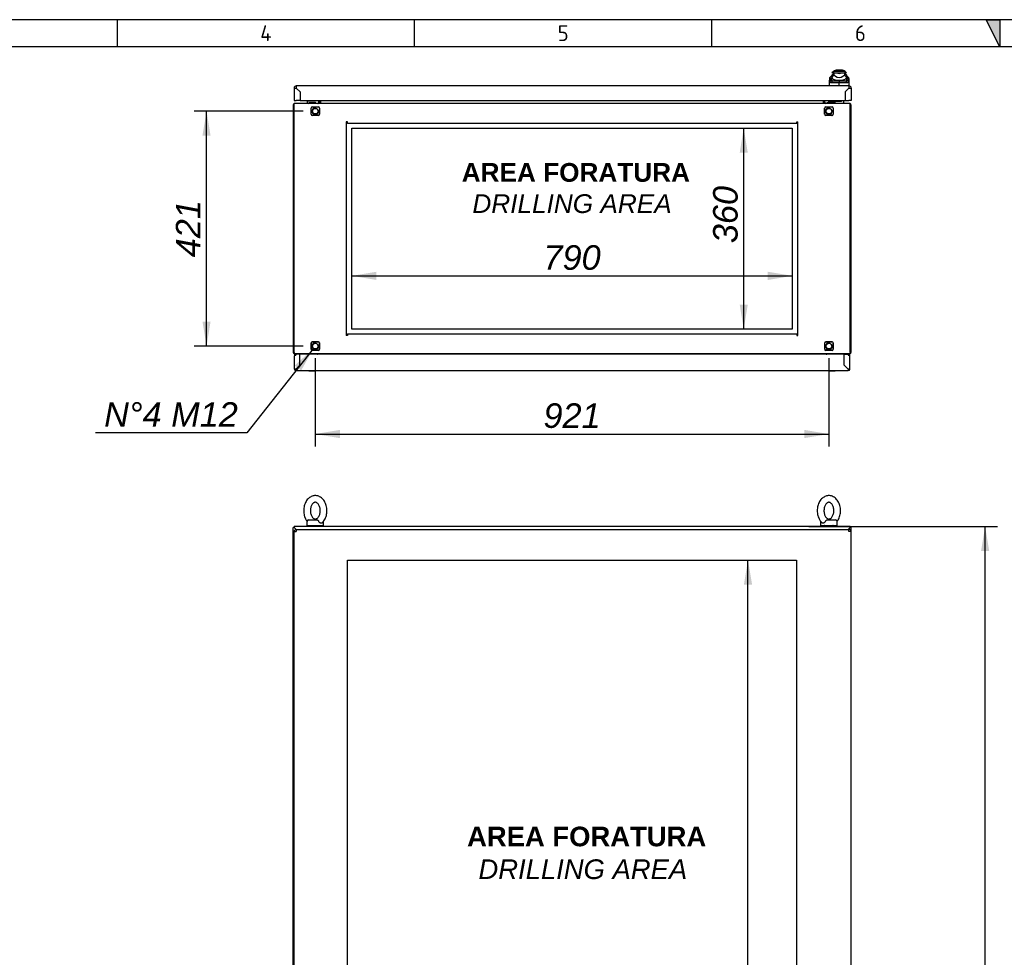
# Model space of a CAD drawing. Extents: x -12 to 412, y 11 to 308.
# Tile 6 of 9: x 98 to 209, y 183 to 288. Entities that reach past the tile are written whole.
import ezdxf
from ezdxf.lldxf.tags import DXFTag

# ---------------------------------------------------------------- set-up
doc = ezdxf.new("R2010")
doc.units = 0
doc.layers.get('0').update_dxf_attribs({"linetype": 'CONTINUOUS'})
for name, color, linetype in [('_TRANSLATION', 7, 'CONTINUOUS'), ('AE00198_03', 7, 'CONTINUOUS'), ('AE00219_03', 7, 'CONTINUOUS'), ('AE00500_10', 7, 'CONTINUOUS'), ('AE00715_01', 7, 'CONTINUOUS'), ('AE00992_10', 7, 'CONTINUOUS'), ('AE00992_31', 7, 'CONTINUOUS'), ('DEFAULT', 7, 'CONTINUOUS'), ('DV1__TRANSLATION', 7, 'CONTINUOUS'), ('DV5__TRANSLATION', 7, 'CONTINUOUS'), ('F0000000_02', 7, 'CONTINUOUS'), ('F0000000_04', 7, 'CONTINUOUS'), ('F0000000_08', 7, 'CONTINUOUS'), ('F0000000_12', 7, 'CONTINUOUS'), ('F0000000_25', 7, 'CONTINUOUS'), ('F0000000_26', 7, 'CONTINUOUS'), ('F0000000_27', 7, 'CONTINUOUS'), ('F0000000_28', 7, 'CONTINUOUS'), ('F0000001_24', 7, 'CONTINUOUS')]:
    doc.layers.add(name, color=color, linetype=linetype)
doc.styles.add('SEACAD_ARIAL', font='arial.ttf')
doc.styles.add('SEACAD_ARIALI', font='ariali.ttf')
tags = doc.linetypes.add('CENTER2', pattern=[28.575, 19.05, -3.175, 3.175, -3.175]).pattern_tags.tags
tags[10:11] = [DXFTag(74, 4), DXFTag(75, 0), DXFTag(340, '0'), DXFTag(46, 0.0), DXFTag(50, 0.0), DXFTag(44, 0.0), DXFTag(45, 0.0)]
tags[8:9] = [DXFTag(74, 4), DXFTag(75, 0), DXFTag(340, '0'), DXFTag(46, 0.0), DXFTag(50, 0.0), DXFTag(44, 0.0), DXFTag(45, 0.0)]
tags[6:7] = [DXFTag(74, 4), DXFTag(75, 0), DXFTag(340, '0'), DXFTag(46, 0.0), DXFTag(50, 0.0), DXFTag(44, 0.0), DXFTag(45, 0.0)]
tags[4:5] = [DXFTag(74, 4), DXFTag(75, 0), DXFTag(340, '0'), DXFTag(46, 0.0), DXFTag(50, 0.0), DXFTag(44, 0.0), DXFTag(45, 0.0)]
doc.dimstyles.new('ISO', dxfattribs={"dimtxt": 1.03125, "dimasz": 1.03125, "dimexe": 0.515625, "dimexo": 0.515625, "dimgap": 0.257812, "dimtad": 1, "dimdec": 1, "dimlfac": 16, "dimtxsty": 'SEACAD_ARIAL', "dimblk1": '_SE_FILLED', "dimblk2": '_SE_FILLED', "dimsah": 1, "dimcen": 0.515625, "dimazin": 3, "dimtfac": 0.7, "dimtdec": 3, "dimtmove": 0, "dimatfit": 3})
doc.dimstyles.new('ISO_ALLIN', dxfattribs={"dimtxt": 2.75, "dimasz": 2.75, "dimexe": 1.375, "dimexo": 1.375, "dimgap": 0.6875, "dimtad": 1, "dimtih": 1, "dimtoh": 1, "dimdec": 1, "dimlfac": 16, "dimtxsty": 'SEACAD_ARIAL', "dimblk1": '_SE_FILLED', "dimblk2": '_SE_FILLED', "dimsah": 1, "dimcen": 1.375, "dimazin": 3, "dimtfac": 0.7, "dimtdec": 3, "dimtofl": 0, "dimtmove": 0, "dimatfit": 3, "dimtolj": 1})

# ---------------------------------------------------------------- blocks, each defined once
blk = doc.blocks.new('SE')
at = {"layer": 'AE00715_01', "color": 7, "linetype": 'CONTINUOUS'}
for p, q in [((130.5, 231.36), (130.5, 230.93)), ((130.5, 230.93), (132.37, 230.93)), ((130.69, 231.55), (131.64, 231.55)), ((132.37, 230.93), (132.37, 231.36)), ((188.06, 231.36), (188.06, 230.93)), ((188.06, 230.93), (189.94, 230.93)), ((188.79, 231.55), (189.75, 231.55)), ((189.94, 230.93), (189.94, 231.36))]:
    blk.add_line(p, q, dxfattribs=at)
for centre, start, end in [((130.69, 231.36), 90, 180), ((132.19, 231.36), 0, 11.2405), ((188.25, 231.36), 168.1213, 180), ((189.75, 231.36), 0, 90)]:
    blk.add_arc(centre, 0.188, start, end, dxfattribs=at)
for points, knots in [([(131.44, 234.27), (131.38, 234.27), (131.27, 234.26), (131.08, 234.21), (130.88, 234.12), (130.7, 233.99), (130.54, 233.82), (130.39, 233.62), (130.28, 233.38), (130.2, 233.13), (130.14, 232.86), (130.13, 232.58), (130.14, 232.3), (130.2, 232.03), (130.28, 231.77), (130.39, 231.56), (130.47, 231.44), (130.5, 231.4)], [0, 0, 0, 0, 0.0405701, 0.1021252, 0.1637417, 0.2262182, 0.2900482, 0.3552689, 0.4215417, 0.4884078, 0.5554964, 0.6226763, 0.6899855, 0.7575032, 0.8253145, 0.8934686, 0.9376203, 0.9376203, 0.9376203, 0.9376203]), ([(132.21, 231.23), (132.26, 231.27), (132.35, 231.36), (132.48, 231.56), (132.6, 231.79), (132.68, 232.05), (132.73, 232.32), (132.74, 232.6), (132.72, 232.87), (132.67, 233.15), (132.58, 233.4), (132.46, 233.64), (132.31, 233.85), (132.13, 234.02), (131.93, 234.15), (131.72, 234.24), (131.54, 234.27), (131.46, 234.27), (131.44, 234.27)], [0, 0, 0, 0, 0.04808, 0.113357, 0.179666, 0.246548, 0.313641, 0.380824, 0.448141, 0.515669, 0.583495, 0.651663, 0.720009, 0.788042, 0.855049, 0.920394, 0.983926, 1, 1, 1, 1]), ([(189, 234.27), (188.95, 234.27), (188.83, 234.26), (188.64, 234.21), (188.45, 234.12), (188.26, 233.99), (188.1, 233.82), (187.96, 233.62), (187.84, 233.38), (187.76, 233.13), (187.71, 232.86), (187.69, 232.58), (187.71, 232.3), (187.76, 232.03), (187.85, 231.77), (187.96, 231.53), (188.09, 231.35), (188.18, 231.26), (188.22, 231.23)], [0, 0, 0, 0, 0.040564, 0.102109, 0.163716, 0.226183, 0.290003, 0.355214, 0.421476, 0.488332, 0.55541, 0.62258, 0.689878, 0.757386, 0.825186, 0.89333, 0.961667, 1, 1, 1, 1]), ([(189.93, 231.4), (189.97, 231.45), (190.05, 231.57), (190.16, 231.79), (190.24, 232.05), (190.29, 232.32), (190.31, 232.6), (190.29, 232.87), (190.23, 233.15), (190.15, 233.4), (190.02, 233.64), (189.87, 233.85), (189.69, 234.02), (189.49, 234.15), (189.28, 234.24), (189.11, 234.27), (189.02, 234.27), (189, 234.27)], [0.0621626, 0.0621626, 0.0621626, 0.0621626, 0.1135158, 0.1798126, 0.2466832, 0.3137639, 0.3809354, 0.4482397, 0.5157557, 0.5835693, 0.6517251, 0.7200589, 0.7880795, 0.8550751, 0.9204086, 0.9839288, 1, 1, 1, 1]), ([(131.44, 233.52), (131.45, 233.52), (131.49, 233.52), (131.56, 233.5), (131.66, 233.44), (131.75, 233.34), (131.84, 233.21), (131.92, 233.05), (131.97, 232.86), (131.99, 232.66), (131.99, 232.45), (131.96, 232.25), (131.9, 232.07), (131.82, 231.92), (131.73, 231.79), (131.63, 231.71), (131.54, 231.66), (131.45, 231.64), (131.36, 231.65), (131.26, 231.69), (131.17, 231.77), (131.07, 231.88), (130.99, 232.03), (130.93, 232.21), (130.89, 232.41), (130.88, 232.61), (130.9, 232.81), (130.94, 233), (131.01, 233.17), (131.09, 233.31), (131.19, 233.42), (131.28, 233.48), (131.37, 233.51), (131.41, 233.52), (131.44, 233.52)], [0, 0, 0, 0, 0.015259, 0.050074, 0.081359, 0.111354, 0.143331, 0.174944, 0.206532, 0.238214, 0.26996, 0.301655, 0.333145, 0.364363, 0.395385, 0.426481, 0.458316, 0.492448, 0.531886, 0.564597, 0.595127, 0.627708, 0.659435, 0.691018, 0.72265, 0.754375, 0.786113, 0.817717, 0.84907, 0.880166, 0.911191, 0.942535, 0.975268, 1, 1, 1, 1]), ([(189, 233.52), (189.01, 233.52), (189.05, 233.52), (189.13, 233.5), (189.22, 233.44), (189.32, 233.34), (189.4, 233.21), (189.48, 233.05), (189.53, 232.86), (189.55, 232.66), (189.55, 232.45), (189.52, 232.25), (189.46, 232.07), (189.38, 231.92), (189.29, 231.79), (189.2, 231.71), (189.1, 231.66), (189.01, 231.64), (188.92, 231.65), (188.83, 231.69), (188.73, 231.77), (188.63, 231.88), (188.55, 232.03), (188.49, 232.21), (188.45, 232.41), (188.44, 232.61), (188.46, 232.81), (188.5, 233), (188.57, 233.17), (188.66, 233.31), (188.75, 233.42), (188.85, 233.48), (188.93, 233.51), (188.97, 233.52), (189, 233.52)], [0, 0, 0, 0, 0.015259, 0.050074, 0.081359, 0.111354, 0.143331, 0.174944, 0.206532, 0.238214, 0.26996, 0.301655, 0.333145, 0.364363, 0.395385, 0.426481, 0.458316, 0.492448, 0.531886, 0.564597, 0.595127, 0.627708, 0.659435, 0.691018, 0.72265, 0.754375, 0.786113, 0.817717, 0.84907, 0.880166, 0.911191, 0.942535, 0.975268, 1, 1, 1, 1]), ([(131.64, 231.55), (131.65, 231.55), (131.66, 231.55), (131.67, 231.54), (131.68, 231.54), (131.7, 231.53), (131.71, 231.52), (131.72, 231.51), (131.73, 231.5), (131.75, 231.48), (131.76, 231.47), (131.77, 231.45), (131.78, 231.44), (131.8, 231.41), (131.82, 231.39), (131.83, 231.36)], [0, 0, 0, 0, 0.125, 0.125, 0.25, 0.25, 0.375, 0.375, 0.5, 0.5, 0.625, 0.625, 0.75, 0.75, 1, 1, 1, 1]), ([(132.22, 231.22), (132.21, 231.22), (132.2, 231.21), (132.18, 231.2), (132.17, 231.19), (132.15, 231.19), (132.14, 231.18), (132.12, 231.18), (132.11, 231.18), (132.09, 231.18), (132.07, 231.18), (132.05, 231.18), (132.04, 231.19), (132.01, 231.19), (132, 231.2), (131.98, 231.21), (131.96, 231.22), (131.93, 231.24), (131.9, 231.26), (131.87, 231.3), (131.86, 231.31), (131.85, 231.34), (131.84, 231.35), (131.83, 231.36)], [0.2556398, 0.2556398, 0.2556398, 0.2556398, 0.3125, 0.3125, 0.375, 0.375, 0.4375, 0.4375, 0.5, 0.5, 0.5625, 0.5625, 0.625, 0.625, 0.6875, 0.6875, 0.75, 0.75, 0.875, 0.875, 0.9375, 0.9375, 1, 1, 1, 1]), ([(188.6, 231.36), (188.59, 231.33), (188.57, 231.31), (188.53, 231.26), (188.51, 231.24), (188.47, 231.22), (188.46, 231.21), (188.43, 231.2), (188.42, 231.19), (188.4, 231.19), (188.38, 231.18), (188.36, 231.18), (188.35, 231.18), (188.32, 231.18), (188.31, 231.18), (188.29, 231.18), (188.28, 231.19), (188.26, 231.19), (188.25, 231.2), (188.23, 231.21), (188.22, 231.22), (188.22, 231.23)], [0, 0, 0, 0, 0.125, 0.125, 0.25, 0.25, 0.3125, 0.3125, 0.375, 0.375, 0.4375, 0.4375, 0.5, 0.5, 0.5625, 0.5625, 0.625, 0.625, 0.6875, 0.6875, 0.7464754, 0.7464754, 0.7464754, 0.7464754]), ([(188.6, 231.36), (188.62, 231.39), (188.63, 231.41), (188.65, 231.44), (188.66, 231.45), (188.68, 231.47), (188.69, 231.48), (188.7, 231.5), (188.71, 231.51), (188.73, 231.52), (188.73, 231.53), (188.75, 231.54), (188.76, 231.54), (188.77, 231.55), (188.78, 231.55), (188.79, 231.55)], [0, 0, 0, 0, 0.25, 0.25, 0.375, 0.375, 0.5, 0.5, 0.625, 0.625, 0.75, 0.75, 0.875, 0.875, 1, 1, 1, 1])]:
    blk.add_open_spline(points, degree=3, knots=knots, dxfattribs=at)
at = {"layer": 'DV1__TRANSLATION', "color": 7, "linetype": 'CENTER2'}
for p, q in [((135.06, 227.05), (185.37, 227.05)), ((135.06, 109.55), (135.06, 227.05)), ((185.37, 227.05), (185.37, 109.55))]:
    blk.add_line(p, q, dxfattribs=at)
at = {"layer": 'F0000000_02', "color": 7, "linetype": 'CONTINUOUS'}
for p, q in [((130.97, 230.8), (130.97, 230.91)), ((131.9, 230.91), (131.9, 230.8)), ((188.53, 230.8), (188.53, 230.91)), ((189.47, 230.91), (189.47, 230.8))]:
    blk.add_line(p, q, dxfattribs=at)
for centre, start, end in [((130.98, 230.91), 90, 180), ((131.89, 230.91), 0, 90), ((188.54, 230.91), 90, 180), ((189.45, 230.91), 0, 90)]:
    blk.add_arc(centre, 0.0156, start, end, dxfattribs=at)
at = {"layer": 'F0000000_04', "color": 7, "linetype": 'CONTINUOUS'}
for p, q in [((128.97, 105.89), (128.97, 230.71)), ((129.06, 230.71), (128.97, 230.71)), ((129.06, 230.71), (129.14, 230.63)), ((191.37, 230.71), (191.29, 230.63)), ((191.37, 230.71), (191.47, 230.71)), ((191.47, 230.71), (191.47, 230.35)), ((129.14, 230.63), (129.28, 230.48)), ((191.29, 230.63), (191.15, 230.49))]:
    blk.add_line(p, q, dxfattribs=at)
at = {"layer": 'F0000000_26', "color": 7, "linetype": 'CONTINUOUS'}
for p, q in [((191.37, 230.8), (129.06, 230.8)), ((129.06, 230.8), (129.06, 230.71)), ((129.14, 230.63), (129.06, 230.71)), ((191.29, 230.63), (191.37, 230.71)), ((191.37, 230.8), (191.37, 230.71)), ((129.28, 230.48), (129.14, 230.63)), ((191.15, 230.49), (191.29, 230.63))]:
    blk.add_line(p, q, dxfattribs=at)
at = {"layer": 'F0000000_28', "color": 7, "linetype": 'CONTINUOUS'}
for p, q in [((129.06, 106.36), (129.06, 230.24)), ((129.06, 230.24), (129.31, 230.24)), ((129.31, 230.49), (191.25, 230.49)), ((129.31, 230.49), (129.31, 230.49)), ((191.25, 230.49), (191.25, 230.49)), ((191.5, 230.24), (191.25, 230.24)), ((191.5, 106.36), (191.5, 230.24))]:
    blk.add_line(p, q, dxfattribs=at)
for centre, radius, start, end in [((129.31, 230.24), 0.25, 90, 180), ((151.5, 230.25), 22.19, 179.3908, 180.0363), ((191.25, 230.24), 0.25, 0, 90), ((171.59, 230.26), 19.66, 359.9221, 0.6509)]:
    blk.add_arc(centre, radius, start, end, dxfattribs=at)
blk = doc.blocks.new('SE4')
at = {"layer": 'AE00198_03', "color": 7, "linetype": 'CONTINUOUS'}
for p, q in [((130.76, 278.52), (130.76, 278.49)), ((130.9, 278.29), (130.9, 278.24)), ((130.94, 278.24), (130.94, 278.29)), ((131.24, 278.24), (131.24, 278.29)), ((131.28, 278.24), (131.28, 278.29)), ((131.42, 278.49), (131.42, 278.52)), ((189.67, 278.51), (189.01, 278.51)), ((189.01, 278.51), (189.01, 278.46)), ((189.15, 278.29), (189.15, 278.24)), ((189.19, 278.24), (189.19, 278.29)), ((189.49, 278.24), (189.49, 278.29)), ((189.53, 278.24), (189.53, 278.29)), ((189.67, 278.46), (189.67, 278.51))]:
    blk.add_line(p, q, dxfattribs=at)
for centre, start, end in [((189.38, 278.17), 134.855, 137.8253), ((189.3, 278.17), 42.1747, 44.7726)]:
    blk.add_arc(centre, 0.5, start, end, dxfattribs=at)
at = {"layer": 'AE00219_03', "color": 7, "linetype": 'CONTINUOUS'}
for p, q in [((130.72, 248.27), (130.72, 248.26)), ((130.72, 248.26), (131.47, 248.26)), ((131.47, 248.26), (131.47, 248.27)), ((188.97, 248.27), (188.97, 248.26)), ((188.97, 248.26), (189.72, 248.26)), ((189.72, 248.26), (189.72, 248.27))]:
    blk.add_line(p, q, dxfattribs=at)
at = {"layer": 'AE00500_10', "color": 7, "linetype": 'CONTINUOUS'}
for p, q in [((131.09, 278.24), (130.8, 278.24)), ((130.8, 278.21), (130.8, 278.24)), ((130.8, 278.24), (130.8, 278.24)), ((131.38, 278.24), (131.09, 278.24)), ((131.09, 278.24), (131.09, 278.24)), ((131.38, 278.24), (131.39, 278.24)), ((131.39, 278.24), (131.39, 278.21)), ((189.34, 278.24), (189.05, 278.24)), ((189.05, 278.21), (189.05, 278.24)), ((189.05, 278.24), (189.05, 278.24)), ((189.63, 278.24), (189.34, 278.24)), ((189.34, 278.24), (189.34, 278.24)), ((189.63, 278.24), (189.64, 278.24)), ((189.64, 278.24), (189.64, 278.21)), ((130.8, 250.12), (130.8, 250.15)), ((131.39, 250.15), (131.39, 250.12)), ((189.05, 250.12), (189.05, 250.15)), ((189.64, 250.15), (189.64, 250.12))]:
    blk.add_line(p, q, dxfattribs=at)
at = {"layer": 'AE00715_01', "color": 7, "linetype": 'CONTINUOUS'}
for p, q in [((131.94, 278.37), (131.78, 278.21)), ((188.65, 278.21), (188.5, 278.37)), ((131.78, 250.15), (131.81, 250.12)), ((188.62, 250.12), (188.65, 250.15))]:
    blk.add_line(p, q, dxfattribs=at)
for centre, start, end in [((131.44, 277.34), 68.9605, 70.0383), ((189, 277.34), 93.8226, 111.0395), ((131.44, 251.02), 284.8351, 291.0395), ((189, 251.02), 248.9605, 255.1649)]:
    blk.add_arc(centre, 0.938, start, end, dxfattribs=at)
at = {"layer": 'AE00992_10', "color": 7, "linetype": 'CONTINUOUS'}
for p, q in [((189.5, 281.77), (189.34, 281.62)), ((189.53, 281.62), (189.34, 281.62)), ((189.54, 281.62), (189.35, 281.43)), ((189.35, 281.1), (189.35, 281.43)), ((189.53, 281.77), (189.5, 281.77)), ((190.77, 281.77), (189.53, 281.77)), ((189.53, 281.77), (189.53, 281.62)), ((189.54, 281.62), (189.53, 281.62)), ((189.54, 281.62), (189.84, 281.62)), ((189.54, 281.62), (189.54, 281.4)), ((189.84, 281.62), (189.84, 281.62)), ((189.84, 281.62), (190.15, 281.62)), ((190.4, 281.93), (189.91, 281.93)), ((190.15, 281.62), (190.47, 281.62)), ((190.47, 281.62), (190.77, 281.62)), ((190.47, 281.62), (190.47, 281.62)), ((190.77, 281.77), (190.77, 281.62)), ((190.81, 281.77), (190.77, 281.77)), ((190.77, 281.4), (190.77, 281.62)), ((190.96, 281.43), (190.77, 281.62)), ((190.77, 281.62), (190.77, 281.62)), ((190.97, 281.62), (190.77, 281.62)), ((190.97, 281.62), (190.81, 281.77)), ((190.96, 281.43), (190.96, 281.1)), ((189.06, 280.18), (189.08, 280.73)), ((189.08, 280.73), (189.09, 280.92)), ((189.3, 280.9), (189.08, 280.73)), ((189.09, 280.64), (189.08, 280.73)), ((189.32, 281.34), (189.09, 281.12)), ((189.09, 280.92), (189.09, 281.12)), ((189.31, 281.09), (189.09, 280.92)), ((189.31, 280.81), (189.09, 280.64)), ((189.41, 280.74), (189.22, 280.53)), ((189.31, 281.09), (189.3, 280.9)), ((189.3, 280.9), (189.31, 280.81)), ((189.31, 281.33), (189.31, 281.1)), ((189.35, 281.1), (189.31, 281.1)), ((189.31, 281.1), (189.31, 281.09)), ((189.35, 281.05), (189.35, 281.1)), ((189.41, 280.74), (190.15, 280.74)), ((189.54, 281.4), (189.74, 281.25)), ((190.15, 280.74), (190.89, 280.74)), ((190.15, 280.74), (190.16, 280.53)), ((190.15, 280.2), (190.15, 280.53)), ((190.16, 280.53), (190.15, 280.53)), ((190.56, 281.25), (190.77, 281.4)), ((191.09, 280.53), (190.89, 280.74)), ((191, 281.1), (190.96, 281.1)), ((190.96, 281.1), (190.96, 281.05)), ((191.21, 281.12), (190.99, 281.34)), ((191, 281.15), (191, 281.33)), ((191, 281.15), (191, 281.15)), ((191, 281.15), (191, 281.1)), ((191, 281.09), (191, 281.15)), ((191, 280.9), (191, 281.09)), ((191.22, 280.92), (191, 281.09)), ((191, 280.81), (191, 280.9)), ((191.23, 280.73), (191, 280.9)), ((191.22, 280.64), (191, 280.81)), ((191.21, 281.12), (191.22, 280.92)), ((191.22, 280.92), (191.23, 280.73)), ((191.23, 280.73), (191.22, 280.64)), ((191.23, 280.73), (191.25, 280.18)), ((191.03, 279.71), (191.03, 279.71)), ((191.22, 279.9), (191.22, 279.9)), ((191.22, 279.9), (191.22, 279.9)), ((190.81, 279.15), (190.81, 279.15))]:
    blk.add_line(p, q, dxfattribs=at)
for centre, radius, start, end in [((189.91, 281.31), 0.625, 90, 131.4096), ((190.15, 282.57), 0.999, 251.7702, 288.2298), ((190.4, 281.31), 0.625, 48.5904, 90), ((189.44, 199.22), 81.31, 89.5005, 90.1572), ((190.15, 286.55), 5.32, 260.9526, 261.2232), ((190.71, 280.44), 1.51, 140.68, 153.8684), ((190.03, 281.88), 1.08, 231.0215, 249.3093), ((190.15, 282.67), 1.87, 254.2641, 285.7359), ((190.15, 281.86), 0.736, 235.9281, 304.0719), ((190.15, 282.49), 1.7, 262.7711, 277.2289), ((190.86, 199.44), 81.09, 89.8421, 90.4972), ((190.28, 281.88), 1.08, 290.6907, 308.9785), ((189.6, 280.44), 1.51, 26.1313, 39.3203), ((190.15, 286.55), 5.32, 278.7286, 279.1029)]:
    blk.add_arc(centre, radius, start, end, dxfattribs=at)
for major_axis, start_param, end_param in [((-1.19, 0), 1.130234, 1.390066), ((1.19, 0), 4.893119, 5.152951)]:
    blk.add_ellipse((190.15, 281.68), major_axis=major_axis, ratio=0.7484, start_param=start_param, end_param=end_param, dxfattribs=at)
for points, knots in [([(189.22, 280.53), (189.22, 280.53), (189.21, 280.53), (189.2, 280.53), (189.19, 280.53), (189.18, 280.53), (189.17, 280.54), (189.16, 280.54), (189.16, 280.54), (189.15, 280.54), (189.14, 280.55), (189.14, 280.55), (189.13, 280.56), (189.12, 280.56), (189.11, 280.58), (189.1, 280.59), (189.1, 280.6), (189.09, 280.62), (189.09, 280.63), (189.09, 280.64)], [0, 0, 0, 0, 0.047639, 0.094955, 0.141973, 0.188715, 0.235205, 0.281467, 0.327527, 0.373409, 0.419137, 0.464738, 0.510238, 0.596012, 0.679847, 0.761943, 0.842515, 0.921788, 1, 1, 1, 1]), ([(189.31, 280.81), (189.31, 280.8), (189.31, 280.8), (189.31, 280.79), (189.31, 280.79), (189.32, 280.78), (189.32, 280.77), (189.33, 280.77), (189.33, 280.77), (189.34, 280.76), (189.34, 280.76), (189.35, 280.75), (189.35, 280.75), (189.36, 280.75), (189.37, 280.75), (189.38, 280.75), (189.39, 280.74), (189.39, 280.74), (189.4, 280.74), (189.41, 280.74), (189.41, 280.74)], [0, 0, 0, 0, 0.053914, 0.107599, 0.161137, 0.214608, 0.268092, 0.321672, 0.375427, 0.429438, 0.483783, 0.538539, 0.593782, 0.649586, 0.706021, 0.763157, 0.821061, 0.879795, 0.939422, 1, 1, 1, 1]), ([(190.89, 280.74), (190.9, 280.74), (190.9, 280.74), (190.91, 280.74), (190.92, 280.75), (190.93, 280.75), (190.94, 280.75), (190.95, 280.75), (190.96, 280.75), (190.96, 280.76), (190.97, 280.76), (190.98, 280.77), (190.98, 280.77), (190.99, 280.78), (190.99, 280.78), (190.99, 280.79), (191, 280.8), (191, 280.8), (191, 280.81)], [0, 0, 0, 0, 0.068178, 0.135149, 0.200997, 0.26581, 0.329681, 0.392706, 0.454986, 0.516625, 0.57773, 0.638412, 0.698782, 0.758957, 0.81905, 0.879178, 0.939456, 1, 1, 1, 1]), ([(191.22, 280.64), (191.22, 280.63), (191.22, 280.63), (191.22, 280.62), (191.21, 280.61), (191.21, 280.6), (191.21, 280.59), (191.2, 280.59), (191.2, 280.58), (191.19, 280.57), (191.19, 280.57), (191.18, 280.56), (191.18, 280.55), (191.17, 280.55), (191.15, 280.54), (191.14, 280.54), (191.12, 280.53), (191.1, 280.53), (191.09, 280.53), (191.09, 280.53)], [0, 0, 0, 0, 0.042645, 0.085572, 0.128822, 0.172434, 0.216446, 0.260896, 0.305819, 0.35125, 0.397223, 0.443771, 0.490926, 0.574111, 0.657759, 0.742022, 0.827052, 0.912998, 1, 1, 1, 1])]:
    blk.add_open_spline(points, degree=3, knots=knots, dxfattribs=at)
at = {"layer": 'AE00992_31', "color": 7, "linetype": 'CONTINUOUS'}
for p, q in [((190.81, 278.9), (190.81, 278.9)), ((190.81, 278.89), (190.81, 278.89)), ((190.81, 278.62), (190.81, 278.62))]:
    blk.add_line(p, q, dxfattribs=at)
at = {"layer": 'DV5__TRANSLATION', "color": 7, "linetype": 'CENTER2'}
for p, q in [((135.53, 275.43), (184.9, 275.43)), ((135.53, 252.93), (135.53, 275.43)), ((184.9, 275.43), (184.9, 252.93)), ((184.9, 252.93), (135.53, 252.93))]:
    blk.add_line(p, q, dxfattribs=at)
at = {"layer": 'F0000000_02', "color": 7, "linetype": 'CONTINUOUS'}
for p, q in [((130.97, 276.99), (130.97, 277.68)), ((131.09, 277.81), (131.78, 277.81)), ((131.9, 277.68), (131.9, 276.99)), ((188.53, 276.99), (188.53, 277.68)), ((188.65, 277.81), (189.34, 277.81)), ((189.47, 277.68), (189.47, 276.99)), ((131.78, 276.87), (131.09, 276.87)), ((189.34, 276.87), (188.65, 276.87)), ((130.97, 250.68), (130.97, 251.37)), ((131.09, 251.49), (131.78, 251.49)), ((131.78, 250.56), (131.09, 250.56)), ((131.9, 251.37), (131.9, 250.68)), ((188.53, 250.68), (188.53, 251.37)), ((188.65, 251.49), (189.34, 251.49)), ((189.34, 250.56), (188.65, 250.56)), ((189.47, 251.37), (189.47, 250.68))]:
    blk.add_line(p, q, dxfattribs=at)
for centre in [(131.44, 277.34), (189, 277.34), (131.44, 251.02), (189, 251.02)]:
    blk.add_circle(centre, 0.316, dxfattribs=at)
for centre, radius, start, end in [((131.09, 277.68), 0.125, 90, 180), ((131.09, 276.99), 0.125, 180, 270), ((131.44, 277.34), 0.375, 75, 15), ((131.78, 277.68), 0.125, 0, 90), ((131.78, 276.99), 0.125, 270, 0), ((188.65, 277.68), 0.125, 90, 180), ((188.65, 276.99), 0.125, 180, 270), ((189, 277.34), 0.375, 75, 15), ((189.34, 277.68), 0.125, 0, 90), ((189.34, 276.99), 0.125, 270, 0), ((131.09, 251.37), 0.125, 90, 180), ((131.09, 250.68), 0.125, 180, 270), ((131.44, 251.02), 0.375, 75, 15), ((131.78, 251.37), 0.125, 0, 90), ((131.78, 250.68), 0.125, 270, 0), ((188.65, 251.37), 0.125, 90, 180), ((188.65, 250.68), 0.125, 180, 270), ((189, 251.02), 0.375, 75, 15), ((189.34, 251.37), 0.125, 0, 90), ((189.34, 250.68), 0.125, 270, 0)]:
    blk.add_arc(centre, radius, start, end, dxfattribs=at)
at = {"layer": 'F0000000_04', "color": 7, "linetype": 'CONTINUOUS'}
for p, q in [((131.94, 278.52), (131.94, 278.29)), ((132.03, 278.52), (132.03, 278.29)), ((188.4, 278.52), (188.4, 278.29)), ((188.5, 278.52), (188.5, 278.29)), ((128.97, 278.04), (128.97, 250.32)), ((191.47, 278.04), (191.47, 250.32))]:
    blk.add_line(p, q, dxfattribs=at)
for centre, radius, start, end in [((129.14, 278.04), 0.175, 117.664, 180), ((129.14, 278.04), 0.175, 90, 117.664), ((131.85, 278.29), 0.0813, 270, 0), ((131.85, 278.29), 0.175, 332.336, 0), ((188.58, 278.29), 0.175, 180, 207.664), ((188.58, 278.29), 0.0812, 180, 270), ((191.29, 278.04), 0.175, 62.336, 90), ((191.29, 278.04), 0.175, 0, 62.336), ((129.14, 250.32), 0.175, 180, 242.336), ((129.14, 250.32), 0.175, 242.336, 270), ((131.85, 250.07), 0.0812, 37.9799, 90), ((131.85, 250.07), 0.175, 16.6016, 27.664), ((188.58, 250.07), 0.175, 152.336, 163.3984), ((188.58, 250.07), 0.0812, 90, 142.0201), ((191.29, 250.32), 0.175, 270, 297.664), ((191.29, 250.32), 0.175, 297.664, 0)]:
    blk.add_arc(centre, radius, start, end, dxfattribs=at)
at = {"layer": 'F0000000_08', "color": 7, "linetype": 'CONTINUOUS'}
for p, q in [((130.56, 278.27), (130.56, 278.43)), ((130.62, 278.49), (131.43, 278.49)), ((130.7, 278.27), (130.7, 278.24)), ((130.7, 278.24), (130.7, 278.23)), ((131.46, 278.29), (130.72, 278.29)), ((131.48, 278.24), (131.48, 278.27)), ((131.48, 278.23), (131.48, 278.24)), ((131.78, 278.52), (131.8, 278.46)), ((131.8, 278.46), (131.83, 278.38))]:
    blk.add_line(p, q, dxfattribs=at)
for centre, radius, start, end in [((130.62, 278.43), 0.0625, 90, 180), ((130.62, 278.27), 0.0625, 180, 270), ((130.68, 278.23), 0.0187, 270, 0), ((130.72, 278.27), 0.0187, 90, 180), ((131.43, 278.56), 0.0625, 270, 290.3641), ((131.43, 278.56), 0.0625, 290.3641, 330), ((131.46, 278.27), 0.0188, 0, 90), ((131.5, 278.23), 0.0187, 180, 270), ((131.72, 278.34), 0.125, 270, 20.4774)]:
    blk.add_arc(centre, radius, start, end, dxfattribs=at)
at = {"layer": 'F0000000_12', "color": 7, "linetype": 'CONTINUOUS'}
blk.add_line((129.75, 278.65), (129.75, 278.65), dxfattribs=at)
at = {"layer": 'F0000000_25', "color": 7, "linetype": 'CONTINUOUS'}
for p, q in [((129.06, 278.04), (129.06, 278.19)), ((191.29, 278.21), (129.14, 278.21)), ((132.03, 278.29), (132.03, 278.52)), ((132.03, 278.29), (132.03, 278.21)), ((188.4, 278.29), (188.4, 278.52)), ((188.4, 278.29), (188.4, 278.21)), ((191.37, 278.04), (191.37, 278.19)), ((129.06, 250.32), (129.06, 278.04)), ((130.96, 276.99), (130.96, 277.69)), ((131.09, 277.81), (131.79, 277.81)), ((131.91, 277.69), (131.91, 276.99)), ((188.52, 276.99), (188.52, 277.69)), ((188.65, 277.81), (189.35, 277.81)), ((189.47, 277.69), (189.47, 276.99)), ((191.37, 250.32), (191.37, 278.04)), ((131.79, 276.86), (131.09, 276.86)), ((134.9, 276.14), (134.9, 252.22)), ((135.03, 276.14), (134.9, 276.14)), ((135.03, 276.14), (135.03, 276.14)), ((135.03, 275.96), (135.03, 276.14)), ((185.4, 275.96), (135.03, 275.96)), ((185.4, 276.14), (185.53, 276.14)), ((185.4, 276.14), (185.4, 276.14)), ((185.4, 275.96), (185.4, 276.14)), ((185.53, 252.22), (185.53, 276.14)), ((189.35, 276.86), (188.65, 276.86)), ((135.03, 252.22), (134.9, 252.22)), ((135.03, 252.4), (185.4, 252.4)), ((135.03, 252.4), (135.03, 252.22)), ((135.03, 252.22), (135.03, 252.22)), ((185.4, 252.4), (185.4, 252.22)), ((185.4, 252.22), (185.53, 252.22)), ((185.4, 252.22), (185.4, 252.22)), ((130.96, 251.37), (130.96, 250.67)), ((131.79, 251.5), (131.09, 251.5)), ((131.09, 250.55), (131.79, 250.55)), ((131.91, 250.67), (131.91, 251.37)), ((188.52, 251.37), (188.52, 250.67)), ((189.35, 251.5), (188.65, 251.5)), ((188.65, 250.55), (189.35, 250.55)), ((189.47, 250.67), (189.47, 251.37)), ((129.06, 250.32), (129.06, 250.17)), ((191.29, 250.15), (129.14, 250.15)), ((132.03, 250.12), (132.03, 250.15)), ((188.4, 250.12), (188.4, 250.15)), ((191.37, 250.32), (191.37, 250.17))]:
    blk.add_line(p, q, dxfattribs=at)
for centre, radius, start, end in [((129.14, 278.04), 0.175, 90, 117.664), ((191.29, 278.04), 0.175, 62.336, 90), ((131.09, 277.69), 0.125, 90, 180), ((131.09, 276.99), 0.125, 180, 270), ((131.79, 277.69), 0.125, 0, 90), ((131.79, 276.99), 0.125, 270, 0), ((188.65, 277.69), 0.125, 90, 180), ((188.65, 276.99), 0.125, 180, 270), ((189.35, 277.69), 0.125, 0, 90), ((189.35, 276.99), 0.125, 270, 0), ((131.09, 251.37), 0.125, 90, 180), ((131.09, 250.67), 0.125, 180, 270), ((131.79, 251.37), 0.125, 0, 90), ((131.79, 250.67), 0.125, 270, 0), ((188.65, 251.37), 0.125, 90, 180), ((188.65, 250.67), 0.125, 180, 270), ((189.35, 251.37), 0.125, 0, 90), ((189.35, 250.67), 0.125, 270, 0), ((129.14, 250.32), 0.175, 242.336, 270), ((191.29, 250.32), 0.175, 270, 297.664)]:
    blk.add_arc(centre, radius, start, end, dxfattribs=at)
at = {"layer": 'F0000000_27', "color": 7, "linetype": 'CONTINUOUS'}
for p, q in [((129.09, 248.45), (129.09, 249.94)), ((129.27, 250.02), (129.11, 250.02)), ((129.11, 250.02), (129.27, 250.02)), ((129.72, 250.12), (129.27, 250.12)), ((129.27, 250.12), (129.27, 250.02)), ((190.71, 250.12), (129.72, 250.12)), ((129.72, 248.9), (129.72, 250.12)), ((129.72, 248.9), (129.72, 250.12)), ((129.72, 250.12), (129.72, 250.12)), ((129.72, 250.02), (129.72, 250.02)), ((190.71, 248.9), (190.71, 250.12)), ((190.72, 250.12), (190.71, 250.12)), ((190.72, 250.02), (190.71, 250.02)), ((190.72, 248.9), (190.72, 250.12)), ((190.72, 250.12), (191.17, 250.12)), ((191.17, 250.12), (191.17, 250.02)), ((191.32, 250.02), (191.17, 250.02)), ((191.17, 250.02), (191.32, 250.02)), ((191.34, 248.45), (191.34, 249.94)), ((129.72, 248.9), (129.27, 248.45)), ((129.27, 248.45), (129.72, 248.9)), ((129.27, 248.45), (129.27, 248.45)), ((129.27, 248.45), (129.27, 248.45)), ((129.72, 248.9), (129.72, 248.9)), ((190.71, 248.9), (190.72, 248.9)), ((190.72, 248.9), (191.17, 248.45)), ((191.17, 248.45), (190.72, 248.9)), ((191.17, 248.45), (191.17, 248.45)), ((191.17, 248.45), (191.17, 248.45)), ((129.27, 248.27), (191.17, 248.27))]:
    blk.add_line(p, q, dxfattribs=at)
for centre, radius, start, end in [((129.27, 249.94), 0.175, 152.336, 180), ((129.27, 249.94), 0.175, 90, 152.336), ((191.17, 249.94), 0.175, 27.664, 90), ((191.17, 249.94), 0.175, 0, 27.664), ((129.27, 248.45), 0.175, 180, 270), ((129.26, 237.58), 10.87, 89.9482, 90.8703), ((119.64, 248.43), 9.63, 359.0701, 0.1114), ((191.17, 248.45), 0.175, 270, 0), ((200.79, 248.43), 9.63, 179.8886, 180.9299), ((191.18, 237.58), 10.87, 89.1297, 90.0518)]:
    blk.add_arc(centre, radius, start, end, dxfattribs=at)
for centre, major_axis, start_param, end_param in [((129.27, 249.94), (0.175, 0), 2.658765, 3.141593), ((191.17, 249.94), (-0.175, 0), 3.141593, 3.624421)]:
    blk.add_ellipse(centre, major_axis=major_axis, ratio=0.998462, start_param=start_param, end_param=end_param, dxfattribs=at)
at = {"layer": 'F0000000_28', "color": 7, "linetype": 'CONTINUOUS'}
for p, q in [((129.06, 279.93), (129.06, 278.52)), ((191.25, 280.18), (129.31, 280.18)), ((129.31, 279.93), (129.75, 279.49)), ((129.75, 279.49), (129.31, 279.93)), ((129.31, 279.93), (129.31, 279.93)), ((129.75, 279.49), (129.75, 279.49)), ((129.75, 279.49), (129.75, 278.52)), ((129.75, 279.49), (129.75, 278.52)), ((190.81, 279.49), (191.25, 279.93)), ((191.25, 279.93), (190.81, 279.49)), ((190.81, 279.49), (190.81, 279.49)), ((190.81, 279.49), (190.81, 278.52)), ((190.81, 279.49), (190.81, 278.52)), ((191.25, 279.93), (191.25, 279.93)), ((191.5, 279.93), (191.5, 278.52)), ((129.06, 278.52), (129.31, 278.52)), ((129.75, 278.52), (129.31, 278.52)), ((129.75, 278.52), (190.81, 278.52)), ((190.81, 278.52), (191.25, 278.52)), ((191.5, 278.52), (191.25, 278.52))]:
    blk.add_line(p, q, dxfattribs=at)
for centre, radius, start, end in [((129.31, 279.93), 0.25, 90, 180), ((129.3, 302.12), 22.19, 269.3908, 270.0363), ((109.66, 279.96), 19.66, 359.9221, 0.6509), ((213.44, 279.94), 22.19, 179.3908, 180.0363), ((191.25, 279.93), 0.25, 0, 90)]:
    blk.add_arc(centre, radius, start, end, dxfattribs=at)
blk.add_open_spline([(191.25, 279.93), (191.26, 279.93), (191.27, 279.93), (191.3, 279.93), (191.32, 279.93), (191.34, 279.93), (191.35, 279.93), (191.37, 279.93), (191.39, 279.93), (191.41, 279.93), (191.42, 279.93), (191.43, 279.93), (191.44, 279.93), (191.46, 279.93), (191.47, 279.93), (191.48, 279.93), (191.48, 279.93), (191.49, 279.93), (191.49, 279.93), (191.5, 279.93), (191.5, 279.93), (191.5, 279.93)], degree=3, knots=[0, 0, 0, 0, 0.0625, 0.125, 0.1875, 0.25, 0.25, 0.3125, 0.375, 0.4375, 0.5, 0.5, 0.5625, 0.625, 0.6875, 0.75, 0.75, 0.8125, 0.875, 0.9375, 1, 1, 1, 1], dxfattribs=at)
at = {"layer": 'F0000001_24', "color": 7, "linetype": 'CONTINUOUS'}
for p, q in [((188.94, 278.43), (188.94, 278.32)), ((188.94, 278.27), (188.94, 278.32)), ((188.94, 278.24), (188.94, 278.27)), ((188.97, 278.46), (189.12, 278.46)), ((189.12, 278.29), (188.97, 278.29)), ((189.12, 278.46), (189.84, 278.46)), ((189.71, 278.29), (189.12, 278.29)), ((189.73, 278.23), (189.73, 278.27)), ((189.84, 278.46), (189.87, 278.46)), ((189.87, 278.46), (190.23, 278.46)), ((190.23, 278.46), (190.31, 278.46)), ((190.31, 278.46), (190.37, 278.46)), ((190.62, 278.52), (190.62, 278.24)), ((190.64, 278.49), (190.62, 278.49)), ((190.64, 278.34), (190.62, 278.34)), ((190.64, 278.52), (190.64, 278.49)), ((190.64, 278.51), (190.64, 278.51)), ((190.64, 278.49), (190.64, 278.34)), ((190.64, 278.39), (190.64, 278.39)), ((190.64, 278.39), (190.64, 278.39)), ((190.64, 278.37), (190.64, 278.37))]:
    blk.add_line(p, q, dxfattribs=at)
for centre, radius, start, end in [((188.97, 278.43), 0.0313, 90, 180), ((188.97, 278.32), 0.0313, 180, 270), ((188.97, 278.24), 0.0313, 180, 270), ((189.75, 278.52), 0.0625, 180, 270), ((189.71, 278.27), 0.0187, 0, 90), ((189.75, 278.23), 0.0188, 180, 270), ((190.37, 278.52), 0.0625, 270, 0), ((190.59, 278.24), 0.0313, 270, 0)]:
    blk.add_arc(centre, radius, start, end, dxfattribs=at)
blk = doc.blocks.new('DMBLK45')
at = {"layer": '_TRANSLATION', "linetype": 'CONTINUOUS'}
for points in [[(134.19, 240.71), (134.19, 241.63), (131.44, 241.17)], [(186.25, 240.71), (189, 241.17), (186.25, 241.63)]]:
    blk.add_hatch(color=7, dxfattribs=at).paths.add_polyline_path(points)
at = {"layer": '_TRANSLATION', "color": 7, "linetype": 'CONTINUOUS'}
for p, q in [((131.44, 249.65), (131.44, 239.79)), ((189, 249.65), (189, 239.79)), ((131.44, 241.17), (189, 241.17))]:
    blk.add_line(p, q, dxfattribs=at)
at = {"layer": '_TRANSLATION', "color": 7, "linetype": 'CONTINUOUS', "style": 'SEACAD_ARIALI'}
blk.add_text('921', height=2.75, dxfattribs=at).set_placement((157.01, 241.86))
blk = doc.blocks.new('_SE_FILLED')
at = {"color": 0}
blk.add_line((0, 0), (-1, 0), dxfattribs=at)
blk.add_solid([(0, 0), (-1, -0.1665), (-1, 0.1665), (0, 0)], dxfattribs=at)
blk = doc.blocks.new('DMBLK46')
at = {"layer": '_TRANSLATION', "linetype": 'CONTINUOUS'}
for points in [[(118.79, 274.59), (119.7, 274.59), (119.25, 277.34)], [(118.79, 253.77), (119.25, 251.02), (119.7, 253.77)]]:
    blk.add_hatch(color=7, dxfattribs=at).paths.add_polyline_path(points)
at = {"layer": '_TRANSLATION', "color": 7, "linetype": 'CONTINUOUS'}
for p, q in [((130.06, 277.34), (117.87, 277.34)), ((119.25, 251.02), (119.25, 277.34)), ((130.06, 251.02), (117.87, 251.02))]:
    blk.add_line(p, q, dxfattribs=at)
at = {"layer": '_TRANSLATION', "color": 7, "linetype": 'CONTINUOUS', "style": 'SEACAD_ARIALI'}
blk.add_text('421', height=2.75, rotation=90, dxfattribs=at).set_placement((118.56, 260.97))
blk = doc.blocks.new('DMBLK47')
at = {"layer": '_TRANSLATION', "linetype": 'CONTINUOUS'}
blk.add_hatch(color=7, dxfattribs=at).paths.add_polyline_path([(129.86, 248.29), (131.2, 250.73), (129.14, 248.85)])
at = {"layer": '_TRANSLATION', "color": 7, "linetype": 'CONTINUOUS'}
for p, q in [((131.2, 250.73), (123.77, 241.29)), ((123.77, 241.29), (106.81, 241.29))]:
    blk.add_line(p, q, dxfattribs=at)
at = {"layer": '_TRANSLATION', "color": 7, "linetype": 'CONTINUOUS', "style": 'SEACAD_ARIALI'}
blk.add_text('N°4 M12', height=2.75, dxfattribs=at).set_placement((107.77, 241.98))
blk = doc.blocks.new('DMBLK50')
at = {"layer": '_TRANSLATION', "linetype": 'CONTINUOUS'}
for points in [[(179.47, 224.3), (180.39, 224.3), (179.93, 227.05)], [(179.47, 112.3), (179.93, 109.55), (180.39, 112.3)]]:
    blk.add_hatch(color=7, dxfattribs=at).paths.add_polyline_path(points)
at = {"layer": '_TRANSLATION', "color": 7, "linetype": 'CONTINUOUS'}
blk.add_line((179.93, 109.55), (179.93, 227.05), dxfattribs=at)
at = {"layer": '_TRANSLATION', "color": 7, "linetype": 'CONTINUOUS', "style": 'SEACAD_ARIALI'}
blk.add_text('1880', height=2.75, rotation=90, dxfattribs=at).set_placement((179.24, 164.02))
blk = doc.blocks.new('DMBLK61')
at = {"layer": '_TRANSLATION', "linetype": 'CONTINUOUS'}
for points in [[(206.97, 228.05), (206.51, 230.8), (206.05, 228.05)], [(206.97, 108.55), (206.05, 108.55), (206.51, 105.8)]]:
    blk.add_hatch(color=7, dxfattribs=at).paths.add_polyline_path(points)
at = {"layer": '_TRANSLATION', "color": 7, "linetype": 'CONTINUOUS'}
for p, q in [((186.75, 230.8), (207.89, 230.8)), ((206.51, 105.8), (206.51, 230.8)), ((200.32, 173.95), (200.32, 162.65)), ((205.82, 162.65), (205.82, 173.95)), ((192.75, 105.8), (207.89, 105.8))]:
    blk.add_line(p, q, dxfattribs=at)
for centre, start, end in [((203.07, 173.95), 0, 180), ((203.07, 162.65), 180, 0)]:
    blk.add_arc(centre, 2.75, start, end, dxfattribs=at)
at = {"layer": '_TRANSLATION', "color": 7, "linetype": 'CONTINUOUS', "style": 'SEACAD_ARIALI'}
blk.add_text('2000', height=2.75, rotation=90, dxfattribs=at).set_placement((204.45, 164.02))
blk = doc.blocks.new('DMBLK63')
at = {"layer": '_TRANSLATION', "linetype": 'CONTINUOUS'}
for points in [[(138.28, 259.35), (135.53, 258.89), (138.28, 258.43)], [(182.15, 259.35), (182.15, 258.43), (184.9, 258.89)]]:
    blk.add_hatch(color=7, dxfattribs=at).paths.add_polyline_path(points)
at = {"layer": '_TRANSLATION', "color": 7, "linetype": 'CONTINUOUS'}
blk.add_line((135.53, 258.89), (184.9, 258.89), dxfattribs=at)
at = {"layer": '_TRANSLATION', "color": 7, "linetype": 'CONTINUOUS', "style": 'SEACAD_ARIALI'}
blk.add_text('790', height=2.75, dxfattribs=at).set_placement((157.01, 259.57))
blk = doc.blocks.new('DMBLK64')
at = {"layer": '_TRANSLATION', "linetype": 'CONTINUOUS'}
for points in [[(179, 272.68), (179.91, 272.68), (179.45, 275.43)], [(179, 255.68), (179.45, 252.93), (179.91, 255.68)]]:
    blk.add_hatch(color=7, dxfattribs=at).paths.add_polyline_path(points)
at = {"layer": '_TRANSLATION', "color": 7, "linetype": 'CONTINUOUS'}
blk.add_line((179.45, 252.93), (179.45, 275.43), dxfattribs=at)
at = {"layer": '_TRANSLATION', "color": 7, "linetype": 'CONTINUOUS', "style": 'SEACAD_ARIALI'}
blk.add_text('360', height=2.75, rotation=90, dxfattribs=at).set_placement((178.77, 262.55))

msp = doc.modelspace()

# ---------------------------------------------------------------- hatches: boundary and pattern name
at = {"linetype": 'CONTINUOUS'}
msp.add_hatch(color=7, dxfattribs=at).paths.add_polyline_path([(208.1537, 287.5885), (206.6393, 287.5885), (208.1537, 284.5597)])

# ---------------------------------------------------------------- linework, layer by layer
at = {"color": 7, "linetype": 'CONTINUOUS'}
for p, q in [((412.092, 287.5885), (6.2345, 287.5885)), ((109.2132, 287.5885), (109.2132, 284.5597)), ((142.5299, 287.5885), (142.5299, 284.5597)), ((175.8466, 287.5885), (175.8466, 284.5597))]:
    msp.add_line(p, q, dxfattribs=at)
msp.add_lwpolyline([(208.1537, 287.5885), (208.1537, 284.5597), (206.6393, 287.5885), (208.1537, 287.5885)], dxfattribs=at)
at = {"layer": 'DEFAULT', "color": 7, "linetype": 'CONTINUOUS'}
msp.add_line((412.092, 284.5597), (6.2345, 284.5597), dxfattribs=at)

# ---------------------------------------------------------------- block references
at = {"layer": '_TRANSLATION'}
for name in ['SE4', 'SE']:
    msp.add_blockref(name, (0, 0), dxfattribs=at)

# ---------------------------------------------------------------- texts
at = {"char_height": 1.766793, "width": 1.987652, "attachment_point": 8}
for s, insert in [('{\\fSolid Edge ANSI|b0||i0||c0|p34;\\C7;\\H1.766793;\\W1.;4}', (125.9017, 285.1957)), ('{\\fSolid Edge ANSI|b0||i0||c0|p34;\\C7;\\H1.766793;\\W1.;5}', (159.2184, 285.1957)), ('{\\fSolid Edge ANSI|b0||i0||c0|p34;\\C7;\\H1.766793;\\W1.;6}', (192.535, 285.1957))]:
    msp.add_mtext(s, dxfattribs=dict(at, insert=insert))
at = {"layer": '_TRANSLATION', "char_height": 2.2, "attachment_point": 5}
for s, insert, width in [('{\\fArial|b0||i0||c0|p34;\\C7;\\H2.2;\\W1.; }{\\fArial|b1||i0||c0|p34;\\C7;\\H2.1;\\W1.;AREA FORATURA \\P}{\\fArial|b0||i1||c0|p34;\\C7;\\H2.1;\\W1.;DRILLING AREA}', (160.2111, 268.7171), 29.231634), ('{\\fArial|b0||i0||c0|p34;\\C7;\\H2.2;\\W1.; }{\\fArial|b1||i0||c0|p34;\\C7;\\H2.2;\\W1.;AREA FORATURA \\P}{\\fArial|b0||i1||c0|p34;\\C7;\\H2.2;\\W1.;DRILLING AREA}', (161.4211, 194.2323), 30.578523)]:
    msp.add_mtext(s, dxfattribs=dict(at, insert=insert, width=width))

# ---------------------------------------------------------------- dimensions: what is measured, and where the dimension line sits
at = {"layer": '_TRANSLATION', "color": 7, "linetype": 'CONTINUOUS'}
for base, p1, p2, angle, picture, middle, dimtype in [((119.2459, 251.0247), (131.4351, 251.0247), (131.4351, 277.3372), 90, 'DMBLK46', (119.2459, 264.1809), 161), ((179.4543, 252.9309), (184.9039, 252.9309), (184.9039, 275.4309), 90, 'DMBLK64', (179.4543, 265.7633), 161), ((131.4351, 241.1686), (131.4351, 251.0247), (188.9976, 251.0247), 0, 'DMBLK45', (160.2164, 241.1686), 161), ((206.5102, 230.8004), (191.3726, 105.8004), (185.3726, 230.8004), 90, 'DMBLK61', (206.5102, 168.3004), 160), ((179.9293, 109.5504), (185.3726, 109.5504), (185.3726, 227.0504), 90, 'DMBLK50', (179.9293, 168.3004), 161)]:
    dim = msp.add_linear_dim(base=base, p1=p1, p2=p2, angle=angle, text='\\A1;<>', dimstyle='ISO', override={"dimtxt": 2.75, "dimasz": 2.75, "dimexe": 1.375, "dimexo": 1.375, "dimgap": 0.6875, "dimcen": 1.375}, dxfattribs=at)
    dim.commit()
    dim.dimension.update_dxf_attribs({"geometry": picture, "text_midpoint": middle, "dimtype": dimtype})
dim = msp.add_linear_dim(base=(184.9039, 258.8868), p1=(135.5289, 252.9309), p2=(184.9039, 275.4309), text='\\A1;<>', dimstyle='ISO', override={"dimtxt": 2.75, "dimasz": 2.75, "dimexe": 1.375, "dimexo": 1.375, "dimgap": 0.6875, "dimcen": 1.375}, dxfattribs=at)
dim.commit()
dim.dimension.update_dxf_attribs({"geometry": 'DMBLK63', "text_midpoint": (160.2164, 258.8868), "dimtype": 160})
dim = msp.add_radius_dim(center=(131.4351, 251.0247), mpoint=(131.2031, 250.73), text='\\A1;N°4 M12{}', dimstyle='ISO_ALLIN', dxfattribs=at)
dim.commit()
dim.dimension.update_dxf_attribs({"geometry": 'DMBLK47', "text_midpoint": (106.8122, 241.2902), "dimtype": 164})

doc.saveas('drawing.dxf')
